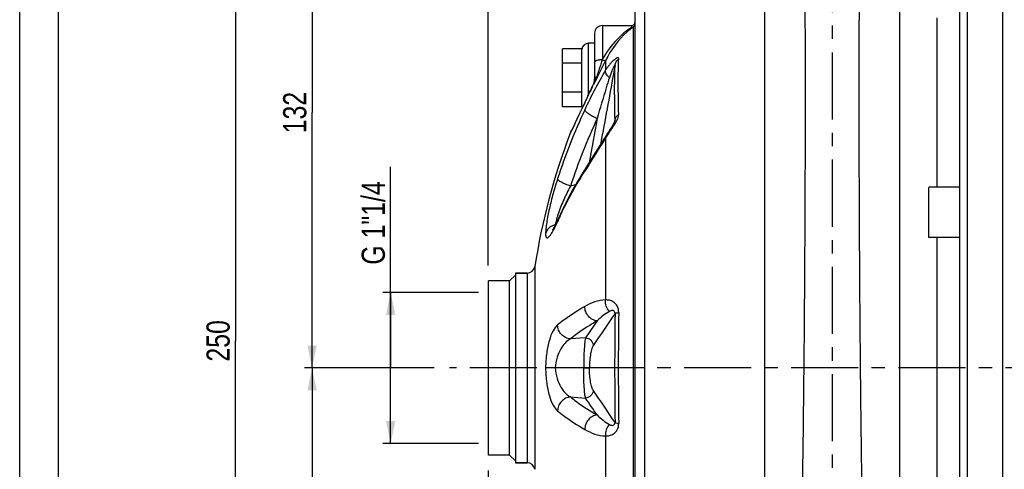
# Model space of a CAD drawing. Header units: millimetres. Extents: x 0 to 841, y 0 to 594.
# Tile 3 of 11: x 0 to 255, y 338 to 455. Entities that reach past the tile are written whole.
import ezdxf

# ---------------------------------------------------------------- set-up
doc = ezdxf.new("R2010")
doc.units = ezdxf.units.MM
doc.header["$LTSCALE"] = 46.2
doc.linetypes.add('CENTER', pattern=[0.6, 0.375, -0.075, 0.075, -0.075])
doc.layers.get('0').update_dxf_attribs({"linetype": 'CONTINUOUS'})
for name, color, linetype in [('ASSI', 7, 'CONTINUOUS'), ('GEOM', 7, 'CONTINUOUS'), ('QUOTE', 7, 'CONTINUOUS')]:
    doc.layers.add(name, color=color, linetype=linetype)
doc.styles.get("Standard").update_dxf_attribs({"font": 'txt', "width": 0.8})
doc.dimstyles.new('DIMSTYLE_1', dxfattribs={"dimtxt": 6, "dimasz": 5.8, "dimexe": 1, "dimexo": 2, "dimgap": 0.75, "dimtad": 1, "dimdec": 3, "dimtxsty": 'Standard', "dimblk": '_FILLED', "dimblk1": '_FILLED', "dimblk2": '_FILLED', "dimcen": 0.09, "dimadec": 3, "dimazin": 2, "dimtp": 0.5, "dimtm": 0.5, "dimtfac": 1, "dimtdec": 3, "dimtofl": 0, "dimtmove": 0, "dimatfit": 3, "dimldrblk": '_FILLED', "dimfxl": 0, "dimtolj": 1, "dimarcsym": 0})
doc.dimstyles.new('DIMSTYLE_3', dxfattribs={"dimtxt": 6, "dimasz": 5.8, "dimexe": 1, "dimexo": 2, "dimgap": 0.75, "dimtad": 1, "dimdec": 3, "dimtxsty": 'Standard', "dimblk": '_FILLED', "dimblk1": '_FILLED', "dimblk2": '_FILLED', "dimcen": 0.09, "dimadec": 3, "dimazin": 2, "dimtp": 0.3, "dimtm": 0.3, "dimtfac": 1, "dimtdec": 3, "dimtofl": 0, "dimtmove": 0, "dimatfit": 3, "dimldrblk": '_FILLED', "dimfxl": 0, "dimtolj": 1, "dimarcsym": 0})

# ---------------------------------------------------------------- blocks, each defined once
blk = doc.blocks.new('_FILLED')
at = {"color": 0, "linetype": 'ByBlock'}
blk.add_solid([(0, 0), (-1, 0.207), (-1, -0.207)], dxfattribs=at)
blk = doc.blocks.new('*D9')
at = {"layer": 'QUOTE', "color": 2, "linetype": 'Continuous'}
for p, q in [((121.25, 338.09), (121.25, 215.39)), ((210.25, 253.68), (210.25, 215.39)), ((121.25, 217.39), (165.75, 217.39)), ((210.25, 217.39), (165.75, 217.39))]:
    blk.add_line(p, q, dxfattribs=at)
at = {"layer": 'QUOTE', "color": 2, "linetype": 'Continuous', "xscale": 5.8, "yscale": 5.8, "zscale": 5.8, "rotation": 180}
blk.add_blockref('_FILLED', (121.25, 217.39), dxfattribs=at)
at = {"layer": 'QUOTE', "color": 2, "linetype": 'Continuous', "xscale": 5.8, "yscale": 5.8, "zscale": 5.8}
blk.add_blockref('_FILLED', (210.25, 217.39), dxfattribs=at)
at = {"layer": 'QUOTE', "color": 2, "linetype": 'Continuous', "insert": (165.75, 224.89), "char_height": 6, "width": 13.2, "attachment_point": 2, "line_spacing_factor": 0.9}
blk.add_mtext('89', dxfattribs=at)
blk = doc.blocks.new('*D10')
at = {"layer": 'QUOTE', "color": 2, "linetype": 'Continuous'}
for p, q in [((121.25, 338.09), (121.25, 198.47)), ((262.75, 242.59), (262.75, 198.47)), ((121.25, 200.47), (192, 200.47)), ((262.75, 200.47), (192, 200.47))]:
    blk.add_line(p, q, dxfattribs=at)
at = {"layer": 'QUOTE', "color": 2, "linetype": 'Continuous', "xscale": 5.8, "yscale": 5.8, "zscale": 5.8, "rotation": 180}
blk.add_blockref('_FILLED', (121.25, 200.47), dxfattribs=at)
at = {"layer": 'QUOTE', "color": 2, "linetype": 'Continuous', "xscale": 5.8, "yscale": 5.8, "zscale": 5.8}
blk.add_blockref('_FILLED', (262.75, 200.47), dxfattribs=at)
at = {"layer": 'QUOTE', "color": 2, "linetype": 'Continuous', "insert": (192, 207.97), "char_height": 6, "width": 22.65, "attachment_point": 2, "line_spacing_factor": 0.9}
blk.add_mtext('141,5', dxfattribs=at)
blk = doc.blocks.new('*D14')
at = {"layer": 'QUOTE', "color": 2, "linetype": 'Continuous'}
for p, q in [((121.25, 391.09), (121.25, 539.89)), ((121.25, 537.89), (318.5, 537.89)), ((515.75, 537.89), (318.5, 537.89)), ((515.75, 434.39), (515.75, 539.89))]:
    blk.add_line(p, q, dxfattribs=at)
at = {"layer": 'QUOTE', "color": 2, "linetype": 'Continuous', "xscale": 5.8, "yscale": 5.8, "zscale": 5.8, "rotation": 180}
blk.add_blockref('_FILLED', (121.25, 537.89), dxfattribs=at)
at = {"layer": 'QUOTE', "color": 2, "linetype": 'Continuous', "xscale": 5.8, "yscale": 5.8, "zscale": 5.8}
blk.add_blockref('_FILLED', (515.75, 537.89), dxfattribs=at)
at = {"layer": 'QUOTE', "color": 2, "linetype": 'Continuous', "insert": (317.49, 545.39), "char_height": 6, "width": 29.85, "attachment_point": 2, "line_spacing_factor": 0.9}
blk.add_mtext('394,5', dxfattribs=at)
blk = doc.blocks.new('*D15')
at = {"layer": 'QUOTE', "color": 2, "linetype": 'Continuous'}
for p, q in [((107.2, 364.59), (73.66, 364.59)), ((75.66, 364.59), (75.66, 305.59)), ((75.66, 246.59), (75.66, 305.59)), ((258.75, 246.59), (73.66, 246.59))]:
    blk.add_line(p, q, dxfattribs=at)
at = {"layer": 'QUOTE', "color": 2, "linetype": 'Continuous', "xscale": 5.8, "yscale": 5.8, "zscale": 5.8}
for p, rotation in [((75.66, 364.59), 90), ((75.66, 246.59), 270)]:
    blk.add_blockref('_FILLED', p, dxfattribs=dict(at, rotation=rotation))
at = {"layer": 'QUOTE', "color": 2, "linetype": 'Continuous', "insert": (68.16, 305.59), "char_height": 6, "width": 12.6, "attachment_point": 2, "rotation": 90, "line_spacing_factor": 0.9}
blk.add_mtext('118', dxfattribs=at)
blk = doc.blocks.new('*D16')
at = {"layer": 'QUOTE', "color": 2, "linetype": 'Continuous'}
for p, q in [((188.75, 496.59), (73.66, 496.59)), ((75.66, 496.59), (75.66, 430.59)), ((75.66, 364.59), (75.66, 430.59)), ((107.2, 364.59), (73.66, 364.59))]:
    blk.add_line(p, q, dxfattribs=at)
at = {"layer": 'QUOTE', "color": 2, "linetype": 'Continuous', "xscale": 5.8, "yscale": 5.8, "zscale": 5.8}
for p, rotation in [((75.66, 496.59), 90), ((75.66, 364.59), 270)]:
    blk.add_blockref('_FILLED', p, dxfattribs=dict(at, rotation=rotation))
at = {"layer": 'QUOTE', "color": 2, "linetype": 'Continuous', "insert": (68.16, 430.59), "char_height": 6, "width": 16.2, "attachment_point": 2, "rotation": 90, "line_spacing_factor": 0.9}
blk.add_mtext('132', dxfattribs=at)
blk = doc.blocks.new('*D17')
at = {"layer": 'QUOTE', "color": 2, "linetype": 'Continuous'}
for p, q in [((188.75, 496.59), (53.83, 496.59)), ((55.83, 496.59), (55.83, 371.59)), ((55.83, 246.59), (55.83, 371.59)), ((258.75, 246.59), (53.83, 246.59))]:
    blk.add_line(p, q, dxfattribs=at)
at = {"layer": 'QUOTE', "color": 2, "linetype": 'Continuous', "xscale": 5.8, "yscale": 5.8, "zscale": 5.8}
for p, rotation in [((55.83, 496.59), 90), ((55.83, 246.59), 270)]:
    blk.add_blockref('_FILLED', p, dxfattribs=dict(at, rotation=rotation))
at = {"layer": 'QUOTE', "color": 2, "linetype": 'Continuous', "insert": (48.33, 371.59), "char_height": 6, "width": 19.8, "attachment_point": 2, "rotation": 90, "line_spacing_factor": 0.9}
blk.add_mtext('250', dxfattribs=at)
blk = doc.blocks.new('*D18')
at = {"layer": 'QUOTE', "color": 2, "linetype": 'Continuous'}
for p, q in [((95.98, 364.59), (95.98, 416.59)), ((94.48, 384.09), (93.98, 384.09)), ((118.75, 384.09), (94.48, 384.09)), ((95.98, 384.09), (95.98, 364.59)), ((95.98, 345.09), (95.98, 364.59)), ((94.48, 345.09), (93.98, 345.09)), ((118.75, 345.09), (94.48, 345.09))]:
    blk.add_line(p, q, dxfattribs=at)
at = {"layer": 'QUOTE', "color": 2, "linetype": 'Continuous', "xscale": 5.8, "yscale": 5.8, "zscale": 5.8}
for p, rotation in [((95.98, 384.09), 90), ((95.98, 345.09), 270)]:
    blk.add_blockref('_FILLED', p, dxfattribs=dict(at, rotation=rotation))
at = {"layer": 'QUOTE', "color": 2, "linetype": 'Continuous', "insert": (88.48, 391.29), "char_height": 6, "width": 37.95, "attachment_point": 1, "rotation": 90, "line_spacing_factor": 0.9}
blk.add_mtext('G 1"1/4', dxfattribs=at)

msp = doc.modelspace()

# ---------------------------------------------------------------- linework, layer by layer
at = {"color": 7, "linetype": 'Continuous'}
for p, q in [((0, 0), (0, 594)), ((10, 10), (10, 584))]:
    msp.add_line(p, q, dxfattribs=at)
at = {"layer": 'ASSI', "color": 2, "linetype": 'CENTER'}
for p, q in [((210.2542, 501.5916), (210.2542, 262.8539)), ((521.8721, 364.5916), (111.2034, 364.5916))]:
    msp.add_line(p, q, dxfattribs=at)
at = {"layer": 'ASSI', "color": 7, "linetype": 'Continuous'}
for p, q in [((254.2542, 480.5916), (254.2542, 248.5916)), ((150.7542, 453.0916), (158.2542, 453.0916)), ((243.2542, 411.2734), (235.2542, 411.2734)), ((235.2542, 398.2749), (235.2542, 411.2719)), ((243.2542, 398.2734), (235.2542, 398.2734)), ((128.2542, 389.0916), (128.2542, 340.0916)), ((128.2542, 389.0916), (131.3079, 389.0916)), ((121.2542, 342.0916), (121.2542, 387.0916)), ((126.7542, 387.0916), (121.2542, 387.0916)), ((126.7542, 342.0916), (121.2542, 342.0916)), ((128.2542, 340.0916), (131.3079, 340.0916))]:
    msp.add_line(p, q, dxfattribs=at)
msp.add_arc((301.2542, 364.5916), 170, 159.178829, 171.13715, dxfattribs=at)
at = {"layer": 'GEOM', "color": 9, "linetype": 'Continuous'}
for p, q in [((245.2542, 248.5916), (245.2542, 480.5916)), ((161.7542, 270.0916), (161.7542, 459.0916)), ((150.7542, 453.0916), (150.7542, 444.2807)), ((158.2542, 453.0916), (158.2542, 452.615)), ((158.7755, 276.4561), (158.7754, 452.7271)), ((147.1542, 435.1851), (147.1542, 448.4916)), ((150.7542, 444.2807), (150.728, 444.2017)), ((151.5951, 444.0817), (151.5955, 441.5309)), ((148.519, 438.1432), (148.5506, 438.2158)), ((148.5506, 438.2158), (148.5507, 437.9087)), ((148.8293, 438.4788), (148.5507, 437.9087)), ((146.7125, 434.2434), (146.8922, 434.6193)), ((146.727, 434.2882), (146.7125, 434.2434)), ((145.5343, 431.775), (145.7572, 432.2434)), ((145.7572, 432.2434), (145.7776, 432.2863)), ((145.7776, 432.2863), (145.9041, 432.5518)), ((153.911, 428.2481), (153.7597, 427.641)), ((153.9695, 428.4829), (153.911, 428.2481)), ((154.0287, 428.7205), (153.9695, 428.4829)), ((142.5127, 425.3547), (142.7089, 425.7755)), ((142.7089, 425.7755), (142.8358, 426.0475)), ((142.3561, 425.0185), (142.5127, 425.3547)), ((150.7487, 424.804), (150.2932, 422.3063)), ((151.5954, 423.9652), (151.5955, 382.1572)), ((143.8409, 411.9584), (142.5158, 411.6028)), ((133.284, 390.7835), (133.284, 338.3998)), ((131.3079, 389.0916), (131.3079, 340.0916)), ((146.4086, 372.3628), (142.5158, 372.0831)), ((142.5158, 357.1001), (146.4086, 356.8204)), ((151.5954, 347.0261), (151.5955, 305.2179))]:
    msp.add_line(p, q, dxfattribs=at)
at = {"layer": 'GEOM', "color": 7, "linetype": 'Continuous'}
for p, q in [((243.2542, 250.5916), (243.2542, 478.5916)), ((192.7542, 270.0916), (192.7542, 458.9977)), ((227.7542, 270.0916), (227.7542, 458.9977)), ((159.2542, 272.5916), (159.2542, 456.5916)), ((237.2541, 455.099), (237.2542, 411.2734)), ((148.7542, 451.0916), (148.7542, 439.0962)), ((148.7542, 448.4916), (147.1542, 448.4916)), ((140.4542, 432.0861), (140.4542, 447.0972)), ((145.4542, 447.0972), (140.4542, 447.0972)), ((145.4542, 432.0861), (145.4542, 447.0972)), ((145.4542, 443.3444), (140.4542, 443.3444)), ((148.5365, 438.2032), (148.5126, 438.1462)), ((148.5951, 438.3603), (148.5365, 438.2032)), ((148.7209, 438.8841), (148.6883, 438.7016)), ((148.7429, 439.0726), (148.7209, 438.8841)), ((145.4542, 435.8389), (140.4542, 435.8389)), ((147.4656, 435.8464), (147.1857, 435.2517)), ((147.736, 436.4266), (147.4656, 435.8464)), ((147.9918, 436.9825), (147.736, 436.4266)), ((148.2285, 437.5044), (147.9918, 436.9825)), ((148.4405, 437.9813), (148.2285, 437.5044)), ((148.5126, 438.1462), (148.4405, 437.9813)), ((146.9002, 434.6505), (145.7532, 432.2492)), ((147.1857, 435.2517), (146.9002, 434.6505)), ((145.4542, 432.0861), (140.4542, 432.0861)), ((145.7532, 432.2492), (144.8439, 430.3333)), ((144.1621, 428.8889), (143.3399, 427.1382)), ((144.8439, 430.3333), (144.1621, 428.8889)), ((153.9962, 428.476), (153.9955, 428.4732)), ((153.9963, 428.4763), (153.9964, 428.4767)), ((143.3399, 427.1382), (142.4123, 425.1515)), ((152.3116, 425.5661), (152.129, 425.2782)), ((152.7585, 426.2636), (152.3116, 425.5661)), ((153.0153, 426.6664), (152.7585, 426.2636)), ((153.1791, 426.9275), (153.0153, 426.6664)), ((142.4119, 425.1506), (142.3561, 425.0185)), ((151.7636, 424.6893), (151.3407, 423.9924)), ((152.129, 425.2782), (151.946, 424.9858)), ((138.6237, 401.5933), (138.5805, 401.5834)), ((237.2542, 398.2734), (237.2542, 330.9099)), ((126.7544, 387.0914), (128.2544, 388.5914)), ((131.3079, 389.0916), (128.2542, 389.0916)), ((126.7542, 387.0916), (121.2542, 387.0916)), ((126.7542, 342.0916), (126.7542, 387.0916)), ((138.5805, 364.5916), (136.0623, 364.5916)), ((126.7542, 342.0916), (121.2542, 342.0916)), ((126.7544, 342.0918), (128.2544, 340.5918)), ((131.3079, 340.0916), (128.2542, 340.0916))]:
    msp.add_line(p, q, dxfattribs=at)
for points in [[(148.6883, 438.7016), (148.646, 438.5266), (148.5951, 438.3603)], [(148.7542, 439.3405), (148.7534, 439.266), (148.7429, 439.0726)], [(153.8809, 428.1797), (153.8377, 428.0872), (153.789, 427.9881), (153.7352, 427.8832)], [(153.9703, 428.3958), (153.9477, 428.3363), (153.9179, 428.2638), (153.8809, 428.1797)], [(153.9955, 428.4732), (153.9939, 428.4676), (153.9856, 428.4406), (153.9703, 428.3958)], [(153.7352, 427.8832), (153.6769, 427.7738), (153.6149, 427.6608), (153.5494, 427.5449), (153.4806, 427.426), (153.409, 427.3046), (153.3348, 427.1811), (153.2581, 427.0554), (153.1791, 426.9275)], [(151.3407, 423.9924), (150.7465, 423.0291), (150.1424, 422.0657), (149.5403, 421.1161), (148.933, 420.1649)], [(151.946, 424.9858), (151.8547, 424.838), (151.7636, 424.6893)], [(148.933, 420.1649), (147.621, 418.1186), (146.9214, 417.025), (146.4409, 416.2706)], [(139.3207, 403.0652), (139.1672, 402.7259), (139.0192, 402.4063), (138.8802, 402.1133)], [(138.6271, 401.6), (138.5123, 401.3765), (138.4054, 401.1745), (138.3064, 400.9928), (138.2151, 400.8307), (138.1318, 400.688), (138.0573, 400.5648), (137.9914, 400.4603), (137.9348, 400.3743), (137.8895, 400.3086), (137.8555, 400.2619), (137.8461, 400.2493)], [(138.8802, 402.1133), (138.7497, 401.8453), (138.6271, 401.6)]]:
    msp.add_lwpolyline(points, dxfattribs=at)
for centre, radius, start, end in [((158.2542, 454.0916), 1, 270, 360), ((150.7542, 451.0916), 2, 90, 180), ((147.1542, 446.7916), 1.7, 90, 172.5), ((147.1542, 432.3916), 1.7, 187.5, 199.349957), ((301.2542, 364.5916), 170, 159.178829, 171.13715), ((237.2673, 358.5477), 107.6168, 148.00536, 148.465331), ((237.7974, 358.2166), 108.2418, 147.565383, 148.005378), ((131.3079, 391.0916), 2, 270, 351.13715), ((131.3079, 338.0916), 2, 8.86285, 90)]:
    msp.add_arc(centre, radius, start, end, dxfattribs=at)
at = {"layer": 'GEOM', "color": 9, "linetype": 'Continuous'}
for centre, radius, start, end in [((158.2555, 453.5798), 0.9987, 301.372019, 359.997611), ((918.3579, 62.0875), 856.6474, 153.5179353, 153.9358477), ((148.9215, 437.9687), 0.4457, 146.295622, 156.535346), ((145.8235, 439.264), 2.9216, 338.975557, 342.689441), ((133.2432, 444.965), 16.8556, 335.251683, 342.365719), ((145.0826, 439.1176), 3.6728, 344.128075, 350.556727), ((145.1734, 439.1044), 3.581, 350.5268, 356.816714), ((145.5263, 439.3371), 3.2278, 352.009511, 353.188127), ((145.5283, 439.3369), 3.2258, 353.188313, 354.580546), ((145.5253, 439.3371), 3.2288, 354.580765, 355.86666), ((145.5194, 439.3376), 3.2347, 355.866608, 356.622688), ((145.5111, 439.338), 3.243, 356.622902, 357.697155), ((145.2831, 439.0965), 3.471, 356.846098, 359.995527), ((145.4877, 439.3389), 3.2665, 357.699249, 0.057723), ((149.3686, 439.0959), 0.6144, 171.221704, 179.965158), ((86.1286, 465.4472), 68.1033, 335.656677, 336.364359), ((145.0914, 439.1157), 3.6638, 340.765944, 344.118914), ((947.6227, 50.4557), 888.1161, 154.3967555, 154.5177072), ((-40.8975, 524.1794), 208.0528, 334.502718, 334.664796), ((292.0798, 363.4405), 160.8919, 155.050179, 161.866253), ((975.4243, 37.2768), 918.8832, 154.5753617, 154.9701464), ((292.2687, 362.5583), 157.5795, 155.050179, 161.866253), ((571.8851, 144.8647), 504.3973, 147.342398, 147.558817), ((160.4233, 397.1542), 22.328, 162.392342, 164.3479), ((227.7485, 362.8071), 97.0225, 155.522583, 155.905986), ((228.222, 362.5913), 97.5429, 154.951358, 155.522413), ((140.2265, 401.8802), 1.6726, 190.219368, 192.088905), ((1235.0074, 364.5916), 1081.0701, 179.2546372, 180.7453629), ((1082.2559, 364.5916), 927.3787, 179.1140496, 180.8859504)]:
    msp.add_arc(centre, radius, start, end, dxfattribs=at)
for points, knots in [([(199.265, 267.9917), (199.3288, 267.9917), (199.4265, 268.0904), (199.511, 268.2478), (199.6289, 268.5371), (199.7623, 269.0329), (199.9941, 270.1812), (200.255, 272.147), (200.5477, 275.1254), (200.8301, 278.9086), (201.1023, 283.4637), (201.3596, 288.7513), (201.6011, 294.7251), (201.8257, 301.3331), (202.1104, 311.2391), (202.411, 324.7316), (202.694, 341.9145), (202.9142, 359.9763), (203.0783, 378.2843), (203.2265, 401.3488), (203.302, 422.6656), (203.3107, 441.4875), (203.2831, 452.0032), (203.2352, 458.9575), (203.1639, 462.9484), (203.1214, 464.3972), (203.0918, 464.9804)], [0, 0, 0, 0, 0.00097105, 0.00176709, 0.00280982, 0.00567072, 0.00958897, 0.02060791, 0.03581943, 0.05510634, 0.07830773, 0.10522512, 0.13562588, 0.16924577, 0.20579167, 0.286361, 0.37451941, 0.46718257, 0.56110615, 0.65300042, 0.81800827, 0.88534136, 0.93928696, 0.9779563, 0.99111799, 1, 1, 1, 1]), ([(221.2434, 267.9917), (221.1795, 267.9917), (221.0818, 268.0904), (220.9974, 268.2478), (220.8794, 268.5371), (220.746, 269.0329), (220.5142, 270.1812), (220.2534, 272.147), (219.9607, 275.1254), (219.6782, 278.9086), (219.4061, 283.4637), (219.1487, 288.7513), (218.9072, 294.7251), (218.6827, 301.3331), (218.3979, 311.2391), (218.0973, 324.7316), (217.8143, 341.9145), (217.5941, 359.9763), (217.43, 378.2843), (217.2818, 401.3488), (217.2063, 422.6656), (217.1976, 441.4875), (217.2252, 452.0032), (217.2732, 458.9575), (217.3444, 462.9484), (217.3869, 464.3972), (217.4166, 464.9804)], [0, 0, 0, 0, 0.00097105, 0.00176709, 0.00280982, 0.00567072, 0.00958897, 0.02060791, 0.03581943, 0.05510634, 0.07830773, 0.10522512, 0.13562588, 0.16924577, 0.20579167, 0.286361, 0.37451941, 0.46718257, 0.56110615, 0.65300042, 0.81800827, 0.88534136, 0.93928696, 0.9779563, 0.99111799, 1, 1, 1, 1]), ([(158.2542, 452.615), (158.5079, 452.615), (159.032, 452.8123), (159.2542, 453.3322), (159.2542, 453.5797)], [0, 0, 0, 0, 0.5062532, 1, 1, 1, 1]), ([(158.2542, 452.615), (156.9276, 451.7193), (154.0352, 449.2679), (151.7815, 446.1842), (150.7542, 444.2807)], [0, 0, 0, 0, 0.42529141, 1, 1, 1, 1]), ([(158.7754, 452.7271), (158.2261, 452.3262), (155.2983, 449.9611), (152.9655, 446.8428), (151.5951, 444.0817)], [0, 0, 0, 0, 0.18072451, 1, 1, 1, 1]), ([(158.2542, 452.615), (158.3, 452.6113), (158.4794, 452.6061), (158.6606, 452.6594), (158.7755, 452.7272)], [0, 0, 0, 0, 0.25622918, 1, 1, 1, 1]), ([(150.7542, 444.2806), (150.4984, 444.2806), (150.0202, 444.2489), (149.4616, 444.1328), (149.1024, 443.9842), (148.8779, 443.8503), (148.7542, 443.6881), (148.7542, 443.586)], [0, 0, 0, 0, 0.34401264, 0.64269176, 0.76372412, 0.86263171, 1, 1, 1, 1]), ([(150.7279, 444.2017), (150.2831, 444.1997), (149.6656, 444.1338), (149.0073, 443.8765), (148.7954, 443.6793), (148.765, 443.5785)], [0, 0, 0, 0, 0.62626673, 0.85180531, 1, 1, 1, 1]), ([(150.7279, 444.2017), (150.61, 443.8453), (150.1313, 442.3993), (149.6547, 440.9526), (149.3067, 439.8588)], [0, 0, 0, 0, 0.24647005, 1, 1, 1, 1]), ([(150.7279, 444.2017), (150.9044, 444.125), (151.1549, 444.0388), (151.453, 444.0157), (151.5669, 444.0501), (151.5952, 444.0818)], [0, 0, 0, 0, 0.63904318, 0.85893924, 1, 1, 1, 1]), ([(154.9881, 444.5112), (154.9903, 444.5599), (154.9854, 444.6526), (154.8819, 444.7543), (154.7282, 444.7575), (154.4628, 444.6798), (154.0734, 444.4451), (153.5813, 444.047), (153.0628, 443.5308), (152.5475, 442.9275), (152.0516, 442.2558), (151.7442, 441.7779), (151.5955, 441.5309)], [0, 0, 0, 0, 0.0293167, 0.05237903, 0.07974917, 0.11679471, 0.21899264, 0.34939042, 0.49798125, 0.65832543, 0.82649858, 1, 1, 1, 1]), ([(154.0287, 442.7838), (154.09, 443.1088), (154.3224, 443.7479), (154.7429, 444.2811), (154.9881, 444.5112)], [0, 0, 0, 0, 0.49582839, 1, 1, 1, 1]), ([(154.9881, 430.1719), (154.9221, 432.8795), (154.8447, 437.6594), (154.9007, 442.4411), (154.9881, 444.5112)], [0, 0, 0, 0, 0.56657206, 1, 1, 1, 1]), ([(151.5955, 441.5309), (150.611, 439.9166), (148.7347, 436.5467), (147.0307, 433.0886), (146.2027, 431.3086)], [0, 0, 0, 0, 0.49062797, 1, 1, 1, 1]), ([(152.577, 439.5852), (152.4088, 439.7502), (152.1107, 440.0803), (151.7018, 440.6956), (151.5332, 441.2311), (151.595, 441.5304)], [0, 0, 0, 0, 0.31561981, 0.59052688, 1, 1, 1, 1]), ([(154.0287, 442.7838), (154.0303, 442.8027), (154.0377, 442.832), (154.0027, 442.8689), (153.9631, 442.8294), (153.9064, 442.7655), (153.8232, 442.633), (153.7237, 442.4565), (153.62, 442.2539), (153.5164, 442.0382), (153.4138, 441.8126), (153.2781, 441.5001), (153.114, 441.0977), (152.8621, 440.4345), (152.6879, 439.9272), (152.5769, 439.5852)], [0, 0, 0, 0, 0.01546365, 0.02274344, 0.03356881, 0.05118948, 0.09894895, 0.15621224, 0.21860794, 0.28409934, 0.35173534, 0.42085876, 0.56224767, 0.70645856, 1, 1, 1, 1]), ([(154.0287, 428.7205), (153.9744, 431.3825), (153.9106, 436.0703), (153.9562, 440.7594), (154.0287, 442.7838)], [0, 0, 0, 0, 0.56792117, 1, 1, 1, 1]), ([(148.6127, 438.3946), (148.6256, 438.4361), (148.6723, 438.5982), (148.7054, 438.7643), (148.7228, 438.8884)], [0, 0, 0, 0, 0.25708149, 1, 1, 1, 1]), ([(149.3067, 439.8588), (149.2326, 439.8159), (148.9913, 439.6552), (148.7929, 439.3942), (148.7614, 439.1896)], [0, 0, 0, 0, 0.29261557, 1, 1, 1, 1]), ([(152.5769, 439.5852), (152.2966, 438.7208), (151.186, 435.2173), (150.1464, 431.6916), (149.3949, 429.0292)], [0, 0, 0, 0, 0.24727804, 1, 1, 1, 1]), ([(147.1448, 435.1508), (147.4079, 435.7068), (147.7545, 436.4469), (148.0937, 437.1905), (148.177, 437.3747)], [0, 0, 0, 0, 0.75257506, 1, 1, 1, 1]), ([(149.3949, 429.0292), (148.9822, 429.2083), (148.2124, 429.5838), (147.2245, 430.1873), (146.5793, 430.6951), (146.2777, 431.0681), (146.2059, 431.2368), (146.2027, 431.3086)], [0, 0, 0, 0, 0.33726329, 0.64037628, 0.86834391, 0.94608472, 1, 1, 1, 1]), ([(153.9963, 428.4765), (154.0024, 428.5008), (154.0204, 428.5807), (154.0339, 428.6635), (154.0287, 428.7205)], [0, 0, 0, 0, 0.30424837, 1, 1, 1, 1]), ([(154.0287, 428.7205), (154.0912, 428.9974), (154.3361, 429.549), (154.7496, 429.9825), (154.9881, 430.1719)], [0, 0, 0, 0, 0.48237746, 1, 1, 1, 1]), ([(154.0361, 427.6997), (154.2906, 428.123), (154.6384, 428.7485), (154.9333, 429.5925), (154.9923, 429.9914), (154.9881, 430.1719)], [0, 0, 0, 0, 0.55375689, 0.79755115, 1, 1, 1, 1]), ([(152.5255, 425.397), (152.6502, 425.5829), (153.1637, 426.3438), (153.6784, 427.1048), (154.0361, 427.6997)], [0, 0, 0, 0, 0.24386856, 1, 1, 1, 1]), ([(147.2277, 417.0463), (147.5776, 417.5925), (149.0505, 419.8879), (150.5229, 422.1845), (151.5954, 423.9652)], [0, 0, 0, 0, 0.2378284, 1, 1, 1, 1]), ([(151.6783, 424.5484), (151.6543, 424.5086), (151.5696, 424.3268), (151.5682, 424.1151), (151.5952, 423.9648)], [0, 0, 0, 0, 0.23339078, 1, 1, 1, 1]), ([(151.5954, 423.9652), (151.6685, 424.0831), (151.9716, 424.5649), (152.2858, 425.0396), (152.5255, 425.397)], [0, 0, 0, 0, 0.24377734, 1, 1, 1, 1]), ([(139.8532, 403.8897), (140.3132, 404.8742), (142.2403, 408.8249), (144.4281, 412.6478), (146.2027, 415.4403)], [0, 0, 0, 0, 0.24723127, 1, 1, 1, 1]), ([(146.4409, 416.2706), (146.4029, 416.2108), (146.2651, 415.9547), (146.2064, 415.6595), (146.2027, 415.4403)], [0, 0, 0, 0, 0.24419027, 1, 1, 1, 1]), ([(139.1789, 413.5159), (138.7619, 412.2419), (137.9897, 409.6762), (137.0387, 405.8949), (136.4406, 402.8756), (136.1496, 400.7294), (136.0743, 399.7858), (136.0623, 399.3585)], [0, 0, 0, 0, 0.2767802, 0.55293775, 0.80479729, 0.91172762, 1, 1, 1, 1]), ([(142.5158, 411.6028), (142.0866, 411.7339), (141.2859, 412.0192), (140.253, 412.5086), (139.5756, 412.9434), (139.2567, 413.2839), (139.1823, 413.4462), (139.1789, 413.5159)], [0, 0, 0, 0, 0.34162388, 0.64536121, 0.87080718, 0.94686498, 1, 1, 1, 1]), ([(142.5158, 411.6028), (141.836, 410.3461), (140.5982, 407.8286), (139.5567, 405.2188), (139.1414, 403.9083)], [0, 0, 0, 0, 0.50963226, 1, 1, 1, 1]), ([(138.9233, 403.1782), (138.9023, 403.1029), (138.824, 402.815), (138.7532, 402.5251), (138.707, 402.3099)], [0, 0, 0, 0, 0.26207616, 1, 1, 1, 1]), ([(139.3207, 403.0651), (139.2531, 402.9136), (139.1944, 402.6941), (139.1799, 402.4719), (139.1789, 402.4151)], [0, 0, 0, 0, 0.74514385, 1, 1, 1, 1]), ([(136.0623, 399.3585), (136.07, 399.1403), (136.0918, 398.8427), (136.1908, 398.5005), (136.278, 398.3377), (136.3963, 398.2381), (136.5426, 398.2205), (136.6949, 398.2767), (136.9362, 398.447), (137.2583, 398.8186), (137.6654, 399.4206), (138.1169, 400.2106), (138.419, 400.803), (138.5773, 401.1263)], [0, 0, 0, 0, 0.13255277, 0.17956496, 0.21541289, 0.2434478, 0.26968101, 0.3005885, 0.33990043, 0.4481121, 0.59625316, 0.78139562, 1, 1, 1, 1]), ([(138.5773, 401.1263), (138.627, 401.2277), (138.8333, 401.6546), (139.0315, 402.0854), (139.1789, 402.4151)], [0, 0, 0, 0, 0.23815116, 1, 1, 1, 1]), ([(138.707, 402.3099), (138.6932, 402.2455), (138.6436, 402.0048), (138.6027, 401.7621), (138.5805, 401.5834)], [0, 0, 0, 0, 0.2676579, 1, 1, 1, 1]), ([(151.5955, 382.1572), (150.6532, 382.1766), (148.7511, 381.7599), (147.0325, 380.9379), (146.2027, 380.4599)], [0, 0, 0, 0, 0.49602501, 1, 1, 1, 1]), ([(152.577, 379.21), (152.2152, 379.5843), (151.6585, 380.5331), (151.5434, 381.6206), (151.595, 382.1572)], [0, 0, 0, 0, 0.49127313, 1, 1, 1, 1]), ([(154.9881, 378.9309), (154.9976, 379.5121), (154.7536, 380.5938), (153.7274, 381.6563), (152.6293, 382.11), (151.919, 382.1727), (151.5955, 382.1571)], [0, 0, 0, 0, 0.33277036, 0.59743894, 0.81459618, 1, 1, 1, 1]), ([(146.2027, 380.4599), (145.5442, 380.0807), (143.1147, 378.6274), (140.7819, 377.0044), (139.1789, 375.6924)], [0, 0, 0, 0, 0.26839223, 1, 1, 1, 1]), ([(149.3949, 376.7525), (148.9729, 376.8016), (148.1249, 377.0853), (147.0887, 377.9441), (146.3877, 379.1146), (146.2082, 380.0152), (146.2027, 380.4599)], [0, 0, 0, 0, 0.24079735, 0.49208782, 0.74790409, 1, 1, 1, 1]), ([(152.5769, 379.21), (151.9992, 378.8984), (150.8999, 378.113), (149.8926, 377.225), (149.3949, 376.7525)], [0, 0, 0, 0, 0.48886422, 1, 1, 1, 1]), ([(154.0287, 378.6549), (154.0358, 378.817), (153.9982, 379.0929), (153.7069, 379.3938), (153.3208, 379.4615), (152.9272, 379.3766), (152.6895, 379.2707), (152.5769, 379.21)], [0, 0, 0, 0, 0.24645733, 0.39231467, 0.60747895, 0.80575663, 1, 1, 1, 1]), ([(154.0287, 378.6549), (154.0671, 378.6883), (154.1789, 378.7468), (154.4968, 378.8523), (154.779, 378.9008), (154.9881, 378.9309)], [0, 0, 0, 0, 0.15160946, 0.36986412, 1, 1, 1, 1]), ([(139.1789, 375.6924), (138.6933, 375.2949), (137.8126, 374.0288), (136.8995, 371.5665), (136.2554, 368.3201), (136.0827, 365.8957), (136.0623, 364.5916)], [0, 0, 0, 0, 0.15993919, 0.38202824, 0.6676239, 1, 1, 1, 1]), ([(142.5158, 372.0831), (142.0785, 372.1189), (141.2005, 372.3706), (140.1114, 373.1962), (139.3724, 374.3504), (139.1847, 375.2494), (139.1789, 375.6924)], [0, 0, 0, 0, 0.24626997, 0.49834009, 0.75136515, 1, 1, 1, 1]), ([(149.3949, 376.7525), (148.75, 376.381), (146.3706, 374.9577), (144.0857, 373.3681), (142.5158, 372.0831)], [0, 0, 0, 0, 0.26839216, 1, 1, 1, 1]), ([(142.5158, 372.0831), (141.4513, 371.5558), (140.0546, 369.9453), (138.9586, 367.2452), (138.649, 365.5224), (138.5805, 364.5917)], [0, 0, 0, 0, 0.40720107, 0.68014531, 1, 1, 1, 1]), ([(146.4086, 372.3628), (146.3676, 372.2173), (146.2967, 371.8606), (146.1643, 370.9176), (146.0377, 369.3502), (145.9471, 367.1158), (145.9429, 365.4685), (145.9565, 364.592)], [0, 0, 0, 0, 0.05817689, 0.13964513, 0.36638555, 0.66271634, 1, 1, 1, 1]), ([(146.4086, 372.3628), (146.9139, 372.3398), (147.9336, 371.8924), (148.3723, 370.8626), (148.3782, 370.3636)], [0, 0, 0, 0, 0.50339259, 1, 1, 1, 1]), ([(148.3782, 370.3636), (148.3084, 370.2612), (148.1782, 370.0031), (147.9322, 369.3176), (147.6779, 368.162), (147.4675, 366.4948), (147.4133, 365.2552), (147.4104, 364.5916)], [0, 0, 0, 0, 0.06303184, 0.14601091, 0.37002907, 0.66258356, 1, 1, 1, 1]), ([(136.0623, 364.5916), (136.0828, 363.2876), (136.2553, 360.8631), (136.8995, 357.6168), (137.8125, 355.1545), (138.6933, 353.8884), (139.1789, 353.4909)], [0, 0, 0, 0, 0.33238608, 0.61796787, 0.84005153, 1, 1, 1, 1]), ([(138.5805, 364.5917), (138.6491, 363.6609), (138.9585, 361.938), (140.0547, 359.2379), (141.4513, 357.6274), (142.5159, 357.1001)], [0, 0, 0, 0, 0.31988184, 0.59281585, 1, 1, 1, 1]), ([(146.4086, 356.8204), (146.3676, 356.966), (146.2967, 357.3227), (146.1643, 358.2657), (146.0377, 359.8333), (145.947, 362.0679), (145.943, 363.7154), (145.9565, 364.592)], [0, 0, 0, 0, 0.05817441, 0.13964102, 0.36638398, 0.66271792, 1, 1, 1, 1]), ([(148.3782, 358.8197), (148.3084, 358.9221), (148.1782, 359.1802), (147.9322, 359.8656), (147.6779, 361.0212), (147.4675, 362.6884), (147.4133, 363.9281), (147.4104, 364.5916)], [0, 0, 0, 0, 0.06303079, 0.14600752, 0.37002589, 0.66258232, 1, 1, 1, 1]), ([(142.5158, 357.1002), (142.0785, 357.0644), (141.2005, 356.8126), (140.1114, 355.9871), (139.3724, 354.8328), (139.1847, 353.9338), (139.1789, 353.4909)], [0, 0, 0, 0, 0.24626997, 0.49834009, 0.75136515, 1, 1, 1, 1]), ([(142.5158, 357.1001), (143.0137, 356.6926), (145.2044, 354.9907), (147.5494, 353.4938), (149.3949, 352.4308)], [0, 0, 0, 0, 0.23201347, 1, 1, 1, 1]), ([(148.3782, 358.8197), (148.3723, 358.3207), (147.9336, 357.2909), (146.9139, 356.8435), (146.4086, 356.8205)], [0, 0, 0, 0, 0.49660739, 1, 1, 1, 1]), ([(139.1789, 353.4909), (139.6873, 353.0748), (141.924, 351.3371), (144.3184, 349.8087), (146.2027, 348.7233)], [0, 0, 0, 0, 0.23201349, 1, 1, 1, 1]), ([(149.3949, 352.4308), (148.9729, 352.3817), (148.1249, 352.098), (147.0887, 351.2392), (146.3877, 350.0687), (146.2082, 349.1681), (146.2027, 348.7233)], [0, 0, 0, 0, 0.24079736, 0.49208783, 0.7479041, 1, 1, 1, 1]), ([(149.3949, 352.4308), (149.8926, 351.9583), (150.8999, 351.0703), (151.9992, 350.2849), (152.5769, 349.9733)], [0, 0, 0, 0, 0.51113631, 1, 1, 1, 1]), ([(152.577, 349.9733), (152.2152, 349.599), (151.6585, 348.6502), (151.5436, 347.5627), (151.5952, 347.0261)], [0, 0, 0, 0, 0.49127335, 1, 1, 1, 1]), ([(151.5954, 347.0261), (151.919, 347.0106), (152.6295, 347.0734), (153.7275, 347.5273), (154.7544, 348.5896), (154.9966, 349.6713), (154.9881, 350.2524)], [0, 0, 0, 0, 0.18544323, 0.40264813, 0.66730417, 1, 1, 1, 1]), ([(152.5769, 349.9733), (152.6895, 349.9125), (152.9273, 349.8066), (153.3212, 349.7217), (153.7073, 349.79), (153.9987, 350.0907), (154.0358, 350.3665), (154.0287, 350.5283)], [0, 0, 0, 0, 0.19432827, 0.39268883, 0.60797982, 0.75388488, 1, 1, 1, 1]), ([(154.0287, 350.5284), (154.0671, 350.495), (154.1789, 350.4365), (154.4968, 350.331), (154.779, 350.2825), (154.9881, 350.2524)], [0, 0, 0, 0, 0.15160621, 0.36986013, 1, 1, 1, 1]), ([(146.2027, 348.7233), (147.0325, 348.2453), (148.751, 347.4234), (150.6531, 347.0068), (151.5954, 347.0261)], [0, 0, 0, 0, 0.50397611, 1, 1, 1, 1])]:
    msp.add_open_spline(points, degree=3, knots=knots, dxfattribs=at)
for points in [[(148.765, 443.5785), (148.758, 443.5553), (148.7542, 443.5307), (148.7542, 443.5064)], [(154.0287, 442.7838), (152.9352, 436.7906), (151.8418, 430.7973), (150.7487, 424.804)], [(149.3949, 429.0292), (148.703, 425.2354), (148.0112, 421.4415), (147.3197, 417.6476)], [(154.0287, 378.6549), (152.1454, 375.891), (150.2622, 373.127), (148.3782, 370.3636)], [(149.3949, 376.7525), (148.3991, 375.2895), (147.4035, 373.8264), (146.4086, 372.3628)], [(149.3949, 352.4308), (148.3991, 353.8937), (147.4035, 355.3568), (146.4086, 356.8204)], [(154.0287, 350.5283), (152.1454, 353.2923), (150.2622, 356.0562), (148.3782, 358.8197)]]:
    msp.add_open_spline(points, degree=3, dxfattribs=at)
at = {"layer": 'GEOM', "color": 7, "linetype": 'Continuous'}
for points, knots in [([(145.543, 414.8328), (144.9563, 413.8767), (142.6941, 410.0573), (140.6749, 406.0934), (139.3207, 403.0652)], [0, 0, 0, 0, 0.25270547, 1, 1, 1, 1]), ([(137.4466, 401.1246), (137.1141, 400.9209), (136.525, 400.4109), (136.1626, 399.7159), (136.0623, 399.3585)], [0, 0, 0, 0, 0.51228844, 1, 1, 1, 1]), ([(138.5805, 401.5834), (138.4798, 401.5605), (138.0851, 401.4536), (137.707, 401.2842), (137.4466, 401.1246)], [0, 0, 0, 0, 0.25276708, 1, 1, 1, 1]), ([(145.9565, 364.5916), (146.1299, 364.5915), (146.6145, 364.5931), (147.0991, 364.5921), (147.4104, 364.5916)], [0, 0, 0, 0, 0.35780241, 1, 1, 1, 1])]:
    msp.add_open_spline(points, degree=3, knots=knots, dxfattribs=at)
msp.add_open_spline([(145.9565, 364.592), (143.4978, 364.5915), (141.0392, 364.5917), (138.5805, 364.5917)], degree=3, dxfattribs=at)

# ---------------------------------------------------------------- dimensions: what is measured, and where the dimension line sits
at = {"layer": 'QUOTE', "color": 2, "linetype": 'Continuous'}
for base, p1, p2, angle, dimstyle, picture, middle in [((121.2542, 537.8883), (515.7542, 432.3861), (121.2542, 389.0916), 180, 'DIMSTYLE_1', '*D14', (317.0945, 537.8883)), ((55.8334, 246.5916), (190.7542, 496.5916), (260.7542, 246.5916), 270, 'DIMSTYLE_1', '*D17', (55.8334, 371.1916)), ((75.6569, 496.5916), (109.2034, 364.5916), (190.7542, 496.5916), 90, 'DIMSTYLE_1', '*D16', (75.6569, 430.1916)), ((75.6569, 246.5916), (109.2034, 364.5916), (260.7542, 246.5916), 270, 'DIMSTYLE_3', '*D15', (75.6569, 305.1916)), ((121.2542, 217.3889), (210.2542, 255.6841), (121.2542, 340.0916), 180, 'DIMSTYLE_3', '*D9', (165.3542, 217.3889))]:
    dim = msp.add_linear_dim(base=base, p1=p1, p2=p2, angle=angle, dimstyle=dimstyle, dxfattribs=at)
    dim.commit()
    dim.dimension.update_dxf_attribs({"geometry": picture, "text_midpoint": middle, "dimtype": 160})
dim = msp.add_linear_dim(base=(95.9789, 384.0916), p1=(120.7542, 345.0916), p2=(120.7542, 384.0916), angle=90, text='<>G 1"1/4', dimstyle='DIMSTYLE_3', dxfattribs=at)
dim.commit()
dim.dimension.update_dxf_attribs({"geometry": '*D18', "text_midpoint": (95.9789, 403.5378), "dimtype": 160})
dim = msp.add_linear_dim(base=(262.7542, 200.4729), p1=(121.2542, 340.0916), p2=(262.7542, 244.5916), dimstyle='DIMSTYLE_1', dxfattribs=at)
dim.commit()
dim.dimension.update_dxf_attribs({"geometry": '*D10', "text_midpoint": (191.6042, 200.4729), "dimtype": 160})

doc.saveas('drawing.dxf')
